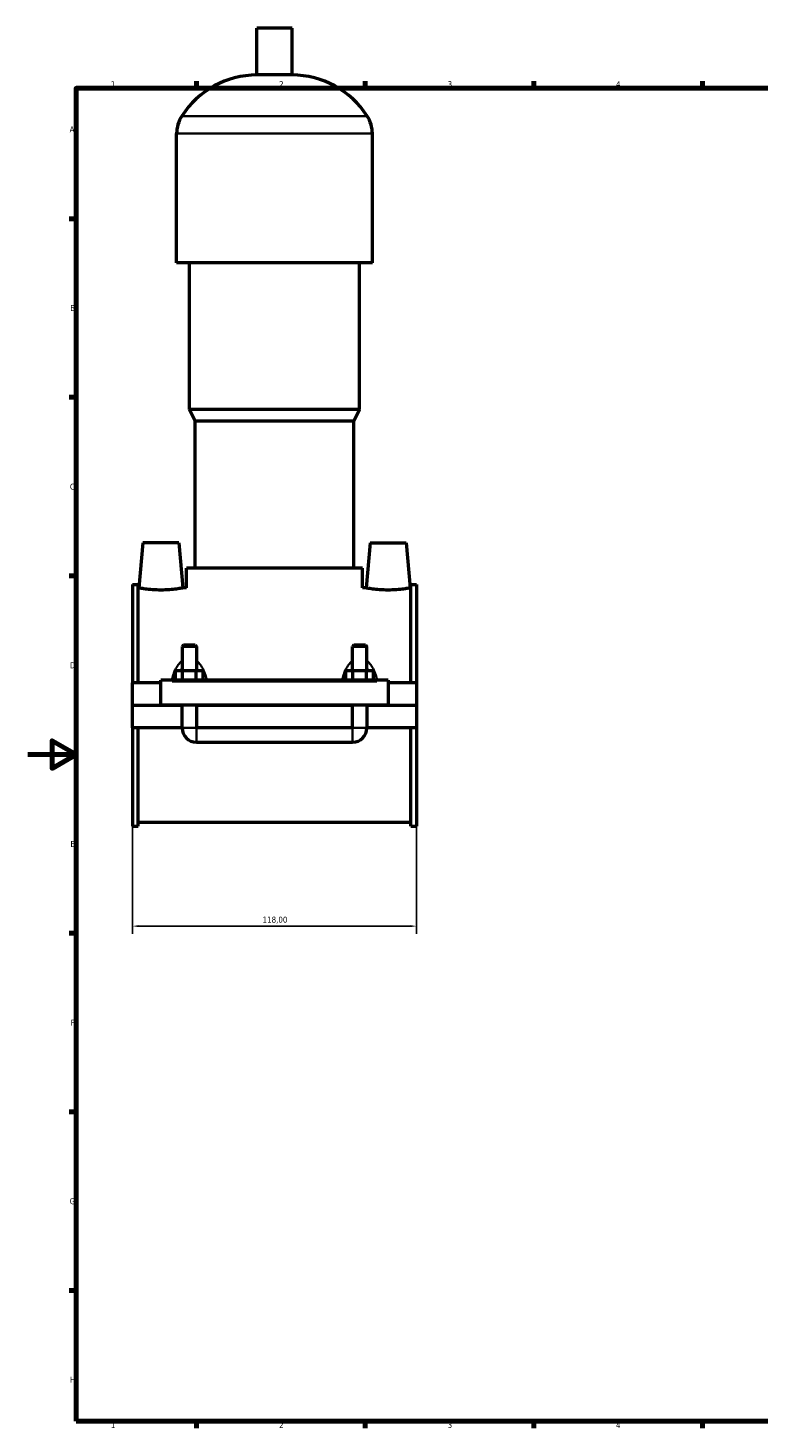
# Model space of a CAD drawing. Header units: millimetres. Extents: x 0 to 950, y -206 to 1211.
# Tile 1 of 7: x 0 to 303, y 17 to 599. Entities that reach past the tile are written whole.
import ezdxf

# ---------------------------------------------------------------- set-up
doc = ezdxf.new("R2010")
doc.units = ezdxf.units.MM
for name, color, linetype, lineweight in [('Border (ISO)', 7, 'Continuous', 70), ('Dimension (ISO)', 7, 'Continuous', 25), ('Visible (ISO)', 7, 'Continuous', 50), ('Visible Narrow (ISO)', 7, 'Continuous', 35)]:
    doc.layers.add(name, color=color, linetype=linetype, lineweight=lineweight)
doc.styles.add('Note Text (ISO)', font='tahoma.ttf')
doc.dimstyles.new('Default (ISO)', dxfattribs={"dimtxt": 2.5, "dimasz": 2.5, "dimexe": 3.175, "dimexo": 0, "dimgap": 0.762, "dimtad": 1, "dimrnd": 1e-08, "dimzin": 0, "dimtxsty": 'Note Text (ISO)', "dimcen": 0.09, "dimdle": 10, "dimclrd": 256, "dimclre": 256, "dimclrt": 256, "dimazin": 0, "dimtfac": 1.40208, "dimtmove": 0, "dimatfit": 3, "dimfxl": 1, "dimtolj": 1, "dimtzin": 0, "dimlwd": -1, "dimlwe": -1, "dimarcsym": 0})

# ---------------------------------------------------------------- blocks, each defined once
blk = doc.blocks.new('Borders Default Border')
at = {"layer": 'Border (ISO)'}
for p, q in [((70.08, 574), (70.08, 576.9)), ((140.17, 574), (140.17, 576.9)), ((210.25, 574), (210.25, 576.9)), ((280.33, 574), (280.33, 576.9)), ((20, 519.75), (17.1, 519.75)), ((20, 445.5), (17.1, 445.5)), ((20, 371.25), (17.1, 371.25)), ((20, 222.75), (17.1, 222.75)), ((20, 148.5), (17.1, 148.5)), ((20, 74.25), (17.1, 74.25)), ((70.08, 20), (70.08, 17.1)), ((140.17, 20), (140.17, 17.1)), ((210.25, 20), (210.25, 17.1)), ((280.33, 20), (280.33, 17.1))]:
    blk.add_line(p, q, dxfattribs=at)
at = {"layer": 'Border (ISO)', "flags": 128}
for points in [[(20, 20), (20, 574), (821, 574), (821, 20), (20, 20)], [(0, 297), (20, 297), (10, 302.77), (10, 291.23), (20, 297)]]:
    blk.add_lwpolyline(points, dxfattribs=at)
at = {"layer": 'Border (ISO)', "color": 232, "true_color": 0xca0064, "char_height": 2.5, "attachment_point": 7, "style": 'Note Text (ISO)'}
for s, insert in [('1', (34.48, 574.4)), ('2', (104.37, 574.4)), ('3', (174.43, 574.35)), ('4', (244.42, 574.4)), ('A', (17.29, 555.62)), ('B', (17.59, 481.38)), ('C', (17.43, 407.08)), ('D', (17.43, 332.88)), ('E', (17.64, 258.63)), ('F', (17.7, 184.38)), ('G', (17.31, 110.08)), ('H', (17.44, 35.88)), ('1', (34.48, 17.1)), ('2', (104.37, 17.1)), ('3', (174.43, 17.05)), ('4', (244.42, 17.1))]:
    blk.add_mtext(s, dxfattribs=dict(at, insert=insert))
blk = doc.blocks.new('*D13')
at = {"layer": 'Defpoints', "color": 0, "transparency": 16777216}
for p in [(43.46, 267.3), (161.46, 267.3), (43.46, 225.7)]:
    blk.add_point(p, dxfattribs=at)
at = {"layer": 'Dimension (ISO)', "transparency": 16777216}
for p, q in [((43.46, 267.3), (43.46, 222.52)), ((161.46, 267.3), (161.46, 222.52)), ((158.96, 225.7), (45.96, 225.7))]:
    blk.add_line(p, q, dxfattribs=at)
for points in [[(45.96, 226.11), (45.96, 225.28), (43.46, 225.7)], [(158.96, 226.11), (158.96, 225.28), (161.46, 225.7)]]:
    blk.add_solid(points, dxfattribs=at)
at = {"layer": 'Dimension (ISO)', "color": 232, "true_color": 0xca0064, "transparency": 16777216, "insert": (97.5, 229.64), "char_height": 2.5, "attachment_point": 1, "style": 'Note Text (ISO)'}
blk.add_mtext('\\A1;118,00', dxfattribs=at)

msp = doc.modelspace()

# ---------------------------------------------------------------- linework, layer by layer
at = {"layer": 'Visible (ISO)'}
for p, q in [((109.7785, 599.0131), (95.1385, 599.0131)), ((95.1385, 579.4931), (95.1385, 599.0131)), ((109.7785, 579.4931), (109.7785, 599.0131)), ((109.7785, 579.4931), (95.1385, 579.4931)), ((61.7919, 501.4131), (61.7919, 555.0931)), ((143.1252, 501.4131), (143.1252, 555.0931)), ((143.1252, 501.4131), (61.7919, 501.4131)), ((67.0785, 440.4131), (67.0785, 501.4131)), ((137.8385, 440.4131), (137.8385, 501.4131)), ((137.8385, 440.4131), (67.0785, 440.4131)), ((69.5185, 435.5331), (67.0785, 440.4131)), ((135.3985, 435.5331), (137.8385, 440.4131)), ((135.3985, 435.5331), (69.5185, 435.5331)), ((69.5185, 374.5331), (69.5185, 435.5331)), ((135.3985, 374.5331), (135.3985, 435.5331)), ((47.7585, 385.0131), (46.1181, 366.2631)), ((62.7585, 385.0131), (47.7585, 385.0131)), ((62.7585, 385.0131), (64.399, 366.2631)), ((142.1585, 385.0131), (140.5181, 366.2631)), ((142.1585, 385.0131), (157.1585, 385.0131)), ((157.1585, 385.0131), (158.799, 366.2631)), ((139.0585, 374.5331), (65.8585, 374.5331)), ((65.8585, 366.2631), (65.8585, 374.5331)), ((139.0585, 366.2631), (139.0585, 374.5331)), ((43.4585, 367.7256), (43.4585, 326.8881)), ((43.4585, 367.7256), (45.8185, 367.7256)), ((45.8185, 326.8881), (45.8185, 367.7256)), ((159.0985, 326.8881), (159.0985, 367.7256)), ((159.0985, 367.7256), (161.4585, 367.7256)), ((161.4585, 367.7256), (161.4585, 326.8881)), ((46.1181, 366.2631), (45.8185, 366.2631)), ((65.8585, 366.2631), (64.399, 366.2631)), ((140.5181, 366.2631), (139.0585, 366.2631)), ((159.0985, 366.2631), (158.799, 366.2631)), ((64.6585, 342.5631), (64.0585, 341.9631)), ((70.0585, 341.9631), (64.0585, 341.9631)), ((64.0585, 341.9631), (64.0585, 331.8881)), ((64.6585, 342.5631), (69.4585, 342.5631)), ((69.4585, 342.5631), (70.0585, 341.9631)), ((70.0585, 341.9631), (70.0585, 331.8881)), ((135.4585, 342.5631), (134.8585, 341.9631)), ((140.8585, 341.9631), (134.8585, 341.9631)), ((134.8585, 331.8881), (134.8585, 341.9631)), ((135.4585, 342.5631), (140.2585, 342.5631)), ((140.2585, 342.5631), (140.8585, 341.9631)), ((140.8585, 331.8881), (140.8585, 341.9631)), ((61.285, 327.8881), (61.285, 331.8881)), ((61.285, 331.8881), (64.1718, 331.8881)), ((64.1718, 327.8881), (64.1718, 331.8881)), ((64.1718, 331.8881), (69.9453, 331.8881)), ((69.9453, 327.8881), (69.9453, 331.8881)), ((69.9453, 331.8881), (72.832, 331.8881)), ((72.832, 327.8881), (72.832, 331.8881)), ((132.085, 327.8881), (132.085, 331.8881)), ((132.085, 331.8881), (134.9718, 331.8881)), ((134.9718, 327.8881), (134.9718, 331.8881)), ((134.9718, 331.8881), (140.7453, 331.8881)), ((140.7453, 327.8881), (140.7453, 331.8881)), ((140.7453, 331.8881), (143.632, 331.8881)), ((143.632, 327.8881), (143.632, 331.8881)), ((55.2585, 326.8881), (43.4585, 326.8881)), ((43.4585, 317.5631), (43.4585, 326.8881)), ((55.2585, 327.3881), (55.2585, 327.8881)), ((149.6585, 327.8881), (55.2585, 327.8881)), ((55.2585, 317.5631), (55.2585, 327.3881)), ((149.6585, 327.8881), (149.6585, 327.3881)), ((149.6585, 327.3881), (149.6585, 317.5631)), ((161.4585, 326.8881), (149.6585, 326.8881)), ((161.4585, 326.8881), (161.4585, 317.5631)), ((43.4585, 317.5631), (55.2585, 317.5631)), ((43.4585, 308.1381), (43.4585, 317.4631)), ((64.0585, 317.4631), (43.4585, 317.4631)), ((149.6585, 317.5631), (55.2585, 317.5631)), ((64.0585, 317.5631), (64.0585, 317.4631)), ((64.0585, 308.1381), (64.0585, 317.4631)), ((70.0585, 317.5631), (70.0585, 317.4631)), ((134.8585, 317.4631), (70.0585, 317.4631)), ((70.0585, 317.4631), (70.0585, 308.1381)), ((134.8585, 317.4631), (134.8585, 317.5631)), ((134.8585, 308.1381), (134.8585, 317.4631)), ((140.8585, 317.4631), (140.8585, 317.5631)), ((161.4585, 317.4631), (140.8585, 317.4631)), ((140.8585, 317.4631), (140.8585, 308.1381)), ((149.6585, 317.5631), (161.4585, 317.5631)), ((161.4585, 317.4631), (161.4585, 308.1381)), ((64.0585, 308.1381), (43.4585, 308.1381)), ((43.4585, 308.1381), (43.4585, 267.3006)), ((45.8185, 267.3006), (45.8185, 308.1381)), ((134.8585, 308.1381), (70.0585, 308.1381)), ((161.4585, 308.1381), (140.8585, 308.1381)), ((159.0985, 267.3006), (159.0985, 308.1381)), ((161.4585, 308.1381), (161.4585, 267.3006)), ((70.0585, 302.1381), (134.8585, 302.1381)), ((159.0985, 268.7631), (45.8185, 268.7631)), ((43.4585, 267.3006), (45.8185, 267.3006)), ((159.0985, 267.3006), (161.4585, 267.3006))]:
    msp.add_line(p, q, dxfattribs=at)
for centre, radius, start, end in [((95.1385, 542.447), 37.0461, 90, 147.3875794), ((109.7785, 542.447), 37.0461, 32.6124206, 90), ((75.3738, 555.0931), 13.5819, 147.3875794, 180), ((129.5433, 555.0931), 13.5819, 0, 32.6124206), ((70.0585, 308.1381), 6, 180, 270), ((134.8585, 308.1381), 6, 270, 0)]:
    msp.add_arc(centre, radius, start, end, dxfattribs=at)
for points, knots in [([(55.2585, 365.3838), (54.1018, 365.3838), (52.8712, 365.4309), (50.6143, 365.599), (49.5877, 365.7174), (47.972, 365.9378), (47.2733, 366.0542), (46.3463, 366.218), (46.1181, 366.2631), (46.1181, 366.2631)], [2.77328074, 2.77328074, 2.77328074, 2.77328074, 3.12028906, 3.12028906, 3.46729739, 3.46729739, 3.81360925, 3.81360925, 4.15992111, 4.15992111, 4.15992111, 4.15992111]), ([(64.399, 366.2631), (64.399, 366.2631), (64.1708, 366.218), (63.2438, 366.0542), (62.5451, 365.9378), (60.9294, 365.7174), (59.9028, 365.599), (57.6458, 365.4309), (56.4152, 365.3838), (55.2585, 365.3838)], [6.93320186, 6.93320186, 6.93320186, 6.93320186, 7.27951372, 7.27951372, 7.62582558, 7.62582558, 7.9728339, 7.9728339, 8.31984223, 8.31984223, 8.31984223, 8.31984223]), ([(149.6585, 365.3838), (148.5018, 365.3838), (147.2712, 365.4309), (145.0143, 365.599), (143.9877, 365.7174), (142.372, 365.9378), (141.6733, 366.0542), (140.7463, 366.218), (140.5181, 366.2631), (140.5181, 366.2631)], [0, 0, 0, 0, 0.34700832, 0.34700832, 0.69401664, 0.69401664, 1.04032851, 1.04032851, 1.38664037, 1.38664037, 1.38664037, 1.38664037]), ([(158.799, 366.2631), (158.799, 366.2631), (158.5708, 366.218), (157.6438, 366.0542), (156.9451, 365.9378), (155.3294, 365.7174), (154.3028, 365.599), (152.0458, 365.4309), (150.8152, 365.3838), (149.6585, 365.3838)], [4.15992111, 4.15992111, 4.15992111, 4.15992111, 4.50623298, 4.50623298, 4.85254484, 4.85254484, 5.19955316, 5.19955316, 5.54656148, 5.54656148, 5.54656148, 5.54656148])]:
    msp.add_open_spline(points, degree=3, knots=knots, dxfattribs=at)
at = {"layer": 'Visible Narrow (ISO)'}
for p, q in [((140.5095, 562.4131), (64.4076, 562.4131)), ((142.6245, 555.0931), (62.2925, 555.0931)), ((59.9785, 327.3881), (144.9385, 327.3881)), ((64.0955, 308.1381), (70.0216, 308.1381)), ((70.0585, 302.1751), (70.0585, 308.1012)), ((134.8585, 302.1751), (134.8585, 308.1012)), ((140.8216, 308.1381), (134.8955, 308.1381))]:
    msp.add_line(p, q, dxfattribs=at)
for points, knots in [([(63.7011, 335.6691), (63.5167, 335.5135), (63.3402, 335.3481), (62.6506, 334.6405), (62.2028, 334.0327), (61.3067, 332.5468), (60.8964, 331.6408), (60.2774, 329.9495), (60.0451, 329.1748), (59.8432, 328.3759), (59.8403, 328.3647), (59.8375, 328.3535)], [-1.272570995, -1.272570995, -1.272570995, -1.272570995, -1.200401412, -1.200401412, -0.977628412, -0.977628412, -0.688877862, -0.688877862, -0.456971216, -0.456971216, -0.453670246, -0.453670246, -0.453670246, -0.453670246]), ([(63.4722, 331.9553), (63.5014, 332.0255), (63.531, 332.0953), (63.7036, 332.4916), (63.8575, 332.8077), (64.0247, 333.1078)], [0.951792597, 0.951792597, 0.951792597, 0.951792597, 0.977628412, 0.977628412, 1.099577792, 1.099577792, 1.099577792, 1.099577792]), ([(70.0924, 333.1078), (70.2595, 332.8077), (70.4135, 332.4916), (70.5861, 332.0953), (70.6157, 332.0255), (70.6449, 331.9553)], [2.182920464, 2.182920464, 2.182920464, 2.182920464, 2.304869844, 2.304869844, 2.330705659, 2.330705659, 2.330705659, 2.330705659]), ([(74.2796, 328.3535), (74.2768, 328.3647), (74.2739, 328.3759), (74.0719, 329.1748), (73.8397, 329.9495), (73.2207, 331.6408), (72.8103, 332.5468), (71.9143, 334.0327), (71.4665, 334.6405), (70.7769, 335.3481), (70.6004, 335.5135), (70.416, 335.6691)], [-2.82882801, -2.82882801, -2.82882801, -2.82882801, -2.82552704, -2.82552704, -2.593620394, -2.593620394, -2.304869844, -2.304869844, -2.082096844, -2.082096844, -2.009927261, -2.009927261, -2.009927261, -2.009927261]), ([(134.5011, 335.6691), (134.3167, 335.5135), (134.1402, 335.3481), (133.4506, 334.6405), (133.0027, 334.0327), (132.1067, 332.5467), (131.6964, 331.6408), (131.0774, 329.9495), (130.8451, 329.1748), (130.6431, 328.3759), (130.6403, 328.3647), (130.6375, 328.3535)], [-1.272838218, -1.272838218, -1.272838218, -1.272838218, -1.200668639, -1.200668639, -0.977892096, -0.977892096, -0.68914231, -0.68914231, -0.45723487, -0.45723487, -0.453937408, -0.453937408, -0.453937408, -0.453937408]), ([(134.2722, 331.9553), (134.3014, 332.0255), (134.331, 332.0953), (134.5036, 332.4916), (134.6575, 332.8077), (134.8247, 333.1078)], [0.952059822, 0.952059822, 0.952059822, 0.952059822, 0.977892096, 0.977892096, 1.099845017, 1.099845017, 1.099845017, 1.099845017]), ([(140.8924, 333.1078), (141.0596, 332.8077), (141.2135, 332.4916), (141.3861, 332.0953), (141.4157, 332.0255), (141.4449, 331.9553)], [2.183187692, 2.183187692, 2.183187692, 2.183187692, 2.305140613, 2.305140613, 2.330972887, 2.330972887, 2.330972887, 2.330972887]), ([(145.0796, 328.3535), (145.0768, 328.3647), (145.0739, 328.3759), (144.8719, 329.1748), (144.6397, 329.9495), (144.0207, 331.6408), (143.6104, 332.5467), (142.7143, 334.0327), (142.2665, 334.6405), (141.5769, 335.3481), (141.4004, 335.5135), (141.216, 335.6691)], [-2.829095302, -2.829095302, -2.829095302, -2.829095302, -2.825797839, -2.825797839, -2.593890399, -2.593890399, -2.305140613, -2.305140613, -2.082364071, -2.082364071, -2.010194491, -2.010194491, -2.010194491, -2.010194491])]:
    msp.add_open_spline(points, degree=3, knots=knots, dxfattribs=at)

# ---------------------------------------------------------------- block references
msp.add_blockref('Borders Default Border', (0, 0))

# ---------------------------------------------------------------- dimensions: what is measured, and where the dimension line sits
at = {"layer": 'Dimension (ISO)'}
dim = msp.add_linear_dim(base=(43.4585, 225.6951), p1=(161.4585, 267.3006), p2=(43.4585, 267.3006), dimstyle='Default (ISO)', override={"dimdec": 2, "dimtp": 0, "dimtm": 0, "dimtdec": 2, "dimtofl": 0, "dimatfit": 1}, dxfattribs=at)
dim.commit()
dim.dimension.update_dxf_attribs({"geometry": '*D13', "text_midpoint": (102.4585, 225.6951), "dimtype": 160})

doc.saveas('drawing.dxf')
